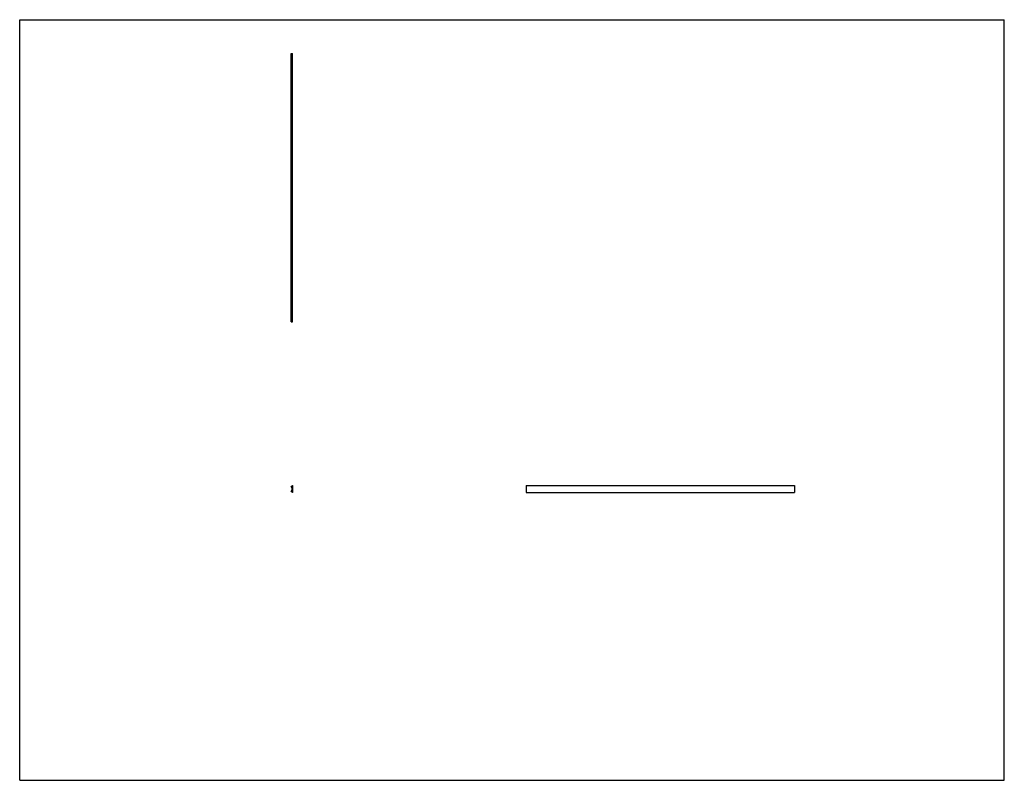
# Model space of a CAD drawing. Header units: inches. Extents: x 0 to 176, y 0 to 136.
import ezdxf

# ---------------------------------------------------------------- set-up
doc = ezdxf.new("R2010")
doc.units = ezdxf.units.IN
doc.header["$LTSCALE"] = 9.68
doc.header["$MEASUREMENT"] = 0
doc.layers.get('0').update_dxf_attribs({"linetype": 'CONTINUOUS'})

msp = doc.modelspace()

# ---------------------------------------------------------------- linework, layer by layer
at = {"color": 7, "linetype": 'CONTINUOUS'}
for p, q in [((0, 0), (0, 136)), ((0, 136), (176, 136)), ((176, 0), (176, 136)), ((48.5, 81.96), (48.5, 129.96)), ((48.5, 129.96), (48.76, 129.96)), ((48.68, 81.96), (48.68, 129.96)), ((48.76, 81.96), (48.76, 129.96)), ((48.5, 81.96), (48.76, 81.96)), ((48.5, 52.47), (48.5, 52.53)), ((48.5, 51.65), (48.5, 51.71)), ((48.52, 52.55), (48.68, 52.55)), ((48.68, 51.63), (48.52, 51.63)), ((48.68, 52.47), (48.58, 52.47)), ((48.58, 51.71), (48.68, 51.71)), ((48.68, 52.55), (48.68, 52.74)), ((48.68, 52.74), (48.76, 52.74)), ((48.68, 51.71), (48.68, 52.47)), ((48.68, 51.44), (48.68, 51.63)), ((48.76, 51.44), (48.68, 51.44)), ((48.76, 52.74), (48.76, 51.44)), ((90.52, 52.74), (90.52, 51.44)), ((90.52, 52.74), (138.52, 52.74)), ((90.52, 51.44), (138.52, 51.44)), ((138.52, 52.74), (138.52, 51.44)), ((0, 0), (176, 0))]:
    msp.add_line(p, q, dxfattribs=at)
for centre, radius, start, end in [((48.52, 52.53), 0.0197, 90, 180), ((48.54, 52.47), 0.0394, 180, 360), ((48.54, 51.71), 0.0394, 0, 180), ((48.52, 51.65), 0.0197, 180, 270)]:
    msp.add_arc(centre, radius, start, end, dxfattribs=at)

doc.saveas('drawing.dxf')
